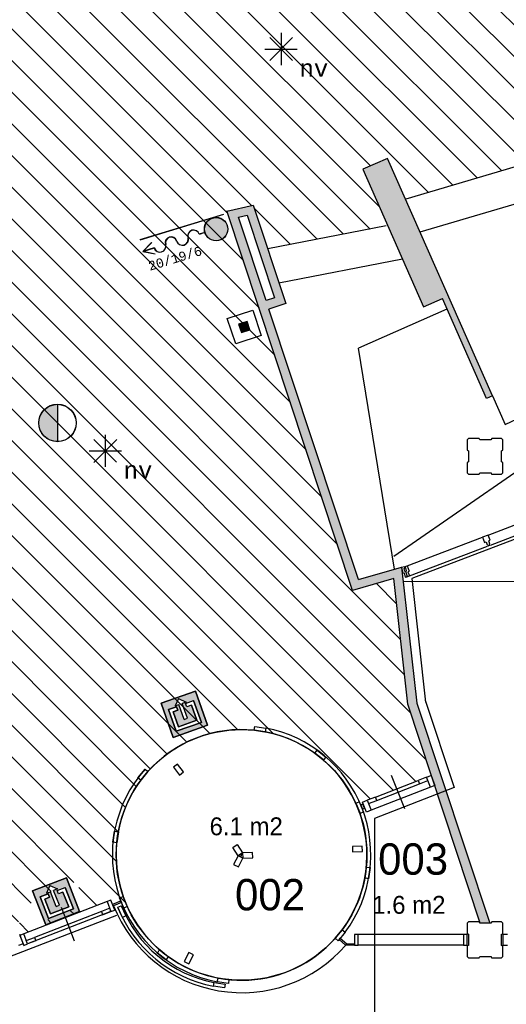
# Model space of a CAD drawing. Extents: x -1826 to 147704, y -44576 to 60962.
# Tile 20 of 75: x 119694 to 125127, y -27786 to -16788. Entities that reach past the tile are written whole.
import ezdxf
from ezdxf.enums import TextEntityAlignment as Align

# ---------------------------------------------------------------- set-up
doc = ezdxf.new("R2010")
doc.units = 0
doc.header["$MEASUREMENT"] = 0
doc.header["$PDMODE"] = 35
doc.header["$PDSIZE"] = -0.5
doc.layers.get('0').update_dxf_attribs({"linetype": 'CONTINUOUS'})
doc.layers.get('DEFPOINTS').update_dxf_attribs({"linetype": 'CONTINUOUS'})
for name, color, linetype in [('-05$RESERVE', 252, 'CONTINUOUS'), ('AA$1A---_ARCEER', 252, 'CONTINUOUS'), ('AL00---_BRANDBEVEILIGING', 252, 'CONTINUOUS'), ('AL22----_BINNENWAND', 252, 'CONTINUOUS'), ('AL31----_BUITENKOZIJN', 252, 'CONTINUOUS'), ('AM$1A---_MAATVOERING', 252, 'CONTINUOUS'), ('Betonpalen', 252, 'CONTINUOUS'), ('Brandweer', 252, 'CONTINUOUS'), ('LAYER01', 252, 'CONTINUOUS'), ('M2', 252, 'CONTINUOUS'), ('OMPARTIMENTERING', 252, 'CONTINUOUS')]:
    doc.layers.add(name, color=color, linetype=linetype)
doc.styles.add('B-01', font='b-gbp')
doc.styles.add('MONOTXT', font='MONOTXT')
doc.dimstyles.new('BBA_STAND', dxfattribs={"dimtxt": 175, "dimasz": 1, "dimexe": 1, "dimexo": 0.001, "dimgap": 75, "dimtad": 1, "dimdec": 0, "dimzin": 0, "dimdsep": 46, "dimtxsty": 'B-01', "dimblk": 'NONE', "dimblk1": 'PIJL1', "dimblk2": 'NONE', "dimcen": 1, "dimse1": 1, "dimse2": 1, "dimclrd": 256, "dimclre": 256, "dimclrt": 256, "dimadec": 4, "dimazin": 0, "dimtfac": 1, "dimtdec": 0, "dimtmove": 0, "dimatfit": 2, "dimldrblk": 'PIJL1', "dimfxl": 1, "dimtfillclr": 256, "dimtolj": 1, "dimtzin": 0, "dimarcsym": 0})

# ---------------------------------------------------------------- blocks, each defined once
blk = doc.blocks.new('*D101')
at = {"layer": 'AM$1A---_MAATVOERING', "lineweight": -2, "transparency": 16777216}
blk.add_line((123872, -22779), (130704, -18051), dxfattribs=at)
at = {"layer": 'DEFPOINTS', "color": 0, "transparency": 16777216}
for p in [(130704, -18051), (130790, -18175), (123957, -22903)]:
    blk.add_point(p, dxfattribs=at)
at = {"layer": 'AM$1A---_MAATVOERING', "transparency": 16777216, "insert": (127196, -20281), "char_height": 175, "attachment_point": 5, "rotation": 34.68, "style": 'B-01'}
blk.add_mtext('\\A1;8309', dxfattribs=at)
blk = doc.blocks.new('_None')
blk = doc.blocks.new('PIJL1')
at = {"color": 1, "linetype": 'ByBlock'}
blk.add_line((0, 83), (0, -83), dxfattribs=at)
blk.add_solid([(-100, 17), (-100, -17), (0, 0)], dxfattribs=at)
blk = doc.blocks.new('*D102')
at = {"layer": 'AM$1A---_MAATVOERING', "lineweight": -2, "transparency": 16777216}
blk.add_line((129330, -23056), (123971, -23066), dxfattribs=at)
at = {"layer": 'DEFPOINTS', "color": 0, "transparency": 16777216}
for p in [(123971, -23028), (123971, -23066), (129330, -23018)]:
    blk.add_point(p, dxfattribs=at)
at = {"layer": 'AM$1A---_MAATVOERING', "transparency": 16777216, "insert": (126651, -22898), "char_height": 175, "attachment_point": 5, "rotation": 0.1056, "style": 'B-01'}
blk.add_mtext('\\A1;5359', dxfattribs=at)

msp = doc.modelspace()

# ---------------------------------------------------------------- hatches: boundary and pattern name
at = {"layer": 'AA$1A---_ARCEER'}
msp.add_hatch(color=256, dxfattribs=at).paths.add_polyline_path([(124202.2, -19995.6), (124412.7, -19902.9), (124904.4, -21019.4), (124973.3, -20989.1), (123799.6, -18337.2), (123525, -18458.1)])
h = msp.add_hatch(color=256, dxfattribs=at)
h.paths.add_polyline_path([(123410.2, -23161.2), (123870.5, -23030), (124027.9, -24434.3), (124836.9, -26879.7), (124942.2, -26879.7), (124126.9, -24420.2), (123956.7, -22901.4), (123475.2, -23038.7), (122476.3, -20019), (122664.7, -19956.4), (122301.7, -18859.1), (122008, -18924.2)])
h.paths.add_polyline_path([(122444.6, -19924.2), (122139.6, -19002.7), (122136.6, -18993.7), (122232.6, -18969.2), (122538.6, -19892.7)], flags=16)
at = {"layer": 'AL00---_BRANDBEVEILIGING'}
msp.add_hatch(color=256, dxfattribs=at).paths.add_polyline_path([(122170, -20284.3), (122265, -20252.9), (122233.6, -20157.9), (122138.6, -20189.3)])
at = {"layer": 'Brandweer'}
for points in [[(121849.4, -19003.5, -1), (121924.7, -19251.3, -1)], [(120115.4, -21500.8), (120115.4, -21084.4, 1)]]:
    msp.add_hatch(color=256, dxfattribs=at).paths.add_polyline_path(points)
h = msp.add_hatch(color=256, dxfattribs=at)
h.paths.add_polyline_path([(121272.2, -24423.8), (121408.7, -24806.6), (121791.5, -24670), (121655, -24287.3)])
h.paths.add_polyline_path([(121355.1, -24494.9), (121444.4, -24463.1), (121458.1, -24501.3), (121407, -24519.5), (121466.2, -24685.4), (121670.4, -24612.6), (121611.2, -24446.7), (121560.2, -24464.9), (121546.5, -24426.6), (121635.8, -24394.8), (121722.3, -24637.2), (121441.6, -24737.3)], flags=16)
h.paths.add_polyline_path([(121428.4, -24454.4), (121467.8, -24371.3), (121550.9, -24410.7), (121507.5, -24426.2), (121566.7, -24592), (121530.9, -24604.8), (121471.8, -24438.9)], flags=16)
h = msp.add_hatch(color=256, dxfattribs=at)
h.paths.add_polyline_path([(119837.7, -26518.4), (119984, -26897.6), (120363.2, -26751.3), (120216.9, -26372.1)])
h.paths.add_polyline_path([(119922.4, -26587.4), (120010.9, -26553.3), (120025.5, -26591.2), (119974.9, -26610.7), (120038.3, -26775), (120240.6, -26697), (120177.2, -26532.7), (120126.6, -26552.2), (120112, -26514.2), (120200.4, -26480.1), (120293.1, -26720.2), (120015, -26827.5)], flags=16)
h.paths.add_polyline_path([(119994.6, -26545), (120031.9, -26460.9), (120115.9, -26498.2), (120073, -26514.8), (120136.4, -26679.1), (120101, -26692.7), (120037.6, -26528.4)], flags=16)
at = {"layer": 'OMPARTIMENTERING'}
h = msp.add_hatch(dxfattribs=at)
h.set_pattern_fill('ANSI31', color=256, scale=2000, angle=-90, style=0)
h.set_pattern_definition([(315, (85188.27, 172733.54), (176.7767, 176.7767), [])])
h.paths.add_polyline_path([(117433.2, -10475.5), (117140.8, -10543.4, -0.0302398), (117379.2, -11937), (117329.2, -11942.5), (117342.2, -12061.5), (117391.8, -12057, -0.0302157), (117445.9, -13468.6), (117745.5, -13475.4, -0.0898221), (116890.2, -17666), (115915.2, -17276, 0.0063665), (116015.4, -17015.9), (114290.8, -16325.9), (114290.8, -16466), (114290, -16466), (114290, -16939), (114337.8, -16845.6), (114387.3, -16942.3), (114290, -16942.3), (114289.9, -17802.3), (114337.8, -17708.7), (114387.3, -17805.5), (114289.9, -17805.5), (114289.8, -18717), (114337.8, -18623.3), (114387.3, -18720.1), (114289.8, -18720.1), (114289.8, -19555.4), (114337.8, -19461.5), (114387.3, -19558.2), (114289.8, -19558.2), (114289.7, -20818.6), (114503.5, -20818.6), (114503.5, -21118.6), (114289.7, -21118.6), (114289.6, -21200.5), (114997.2, -21200.5), (116505.2, -21200.5), (116565.2, -21200.5), (117524.4, -21200.5), (117584.2, -21200.5), (117679.1, -21268.9), (117679.6, -21268.7), (117698.4, -21325.5), (117984.5, -22189.7), (118003.2, -22246.4), (118279.3, -23080.4), (118279.6, -23080.3), (118298.4, -23137.1), (118298.4, -23137.1), (118595.8, -24036.2), (118614.6, -24093), (118884.9, -24910), (118884.7, -24910.1), (118903.5, -24966.8), (118903.6, -24966.8), (118903.5, -24966.4), (118903.4, -24966.5), (118903.4, -24966.5), (118903.5, -24966.4), (118903.6, -24966.8), (118903.5, -24966.8), (119201.3, -25865.4), (119220.1, -25922.1), (119503.3, -26777), (119524.2, -26840), (119532.9, -26866), (119690.3, -26866), (119690.3, -27001.1), (119696.2, -27016.5), (119738.2, -27000.5), (120204.1, -26819.2), (120185.3, -26771.3), (119909.1, -26878.7), (119807.6, -26617.8), (120329.5, -26414.8), (120431, -26675.7), (120185.3, -26771.3), (120204.1, -26819.2), (120670.2, -26638), (120712.2, -26621.5), (120730.1, -26668.1), (120734.2, -26666.5), (120741.2, -26685), (120816.5, -26655.8, 0.0041409), (120824.8, -26677.4), (120842.9, -26717.9), (120895.2, -26694.5), (120894.6, -26693, -0.1310523), (120777.7, -25980.9), (120735.2, -25977), (120753.2, -25852.5), (120794.9, -25860.4, -0.1142275), (121048, -25281.8), (121014.2, -25256.5), (121093.2, -25159), (121125, -25187.3, -0.0146712), (121181.4, -25127.5, -0.1314074), (121807.6, -24765.7, -0.0657597), (122171.2, -24717.7, -0.0253998), (122313.2, -24724.9), (122318.2, -24682.5), (122442.3, -24700.5), (122434.2, -24742.6, -0.1092084), (122989.4, -24981.6), (123014.2, -24947), (123113.2, -25025), (123085.3, -25057.3, -0.1312556), (123492.4, -25654.4), (123533.7, -25640.3), (123502.2, -25558), (123531, -25547.3), (123567.2, -25639.5), (123618.2, -25619.5), (123589.5, -25544.8), (123589.2, -25545), (123575.2, -25507.5), (123668.2, -25471.5), (124143.2, -25286.5), (124236.2, -25250), (124290.9, -25228.9), (124028.5, -24435.5), (123871.1, -23031.2), (123410.8, -23162.5), (122008.6, -18925.4), (122302.2, -18860.4), (122463.8, -19348.7), (123802.7, -19088.4), (123525.6, -18459.4), (123800.2, -18338.5), (124001.6, -18793.5), (125755.7, -18276.8), (125222.3, -17549.9), (125464.2, -17372.5), (125758.5, -17773.5), (127393, -16870.9), (126711.4, -16273.6), (126909.2, -16048), (127283.3, -16375.8), (127748.1, -15966), (119790.2, -15966), (119790.2, -7566), (128261.2, -7566), (128075.6, -7129.7), (128332.5, -7020.5), (128551.7, -7535.9), (128290.2, -7647.1), (128290.2, -7794.6), (128667.7, -7794.6), (129208.1, -7648.2), (129208.1, -7648.2), (129266, -7632.5), (129972.8, -7441.4), (129972.8, -7417), (129672.8, -7417), (129672.8, -7117), (129936.4, -7117), (129431.8, -5943.8), (129070.7, -6142.2, -0.1262722), (129143.9, -6123.4, -1), (129143.9, -6427.4, -0.7757696), (129070.7, -6142.2), (128560.3, -6422.7), (128702.8, -6684.3), (128439.3, -6827.7), (128297.4, -6567.1), (128212.4, -6613.8), (128111.4, -6429.8), (128957.7, -5964.7), (127376.1, -4613.5), (127009.2, -4953), (126805.4, -4732.7), (127474.9, -4113.5), (125789.6, -3275.5), (125516.2, -3694), (125265, -3529.9), (125764.6, -2765.3), (123926, -2360.7), (123762.2, -2833), (123478.7, -2734.7), (123778.2, -1871.3), (121895.8, -1924.6), (121851.2, -2422.5), (121552.4, -2395.8), (121633.5, -1486.2), (119820.6, -1994.1), (119898.2, -2488), (119601.8, -2534.5), (119460.5, -1635.4), (117017.7, -2914.3), (117191.5, -3440.2), (116930.8, -3588), (116395.9, -1970.5), (116775, -1845.2), (115203.4, 2901.4), (114824.1, 2775.8), (114569.6, 3544.1), (114570.3, 3544.4), (114551.5, 3601), (114428.5, 3971.3), (114475.8, 3987), (114570.6, 4018.5), (114201.1, 5134), (114148.3, 5134), (114143.3, 5149), (114032.8, 5149), (114024.8, 5134), (113890.8, 5134), (113890.8, 5234), (112890.7, 5234), (112890.7, 5334), (109490.7, 5334), (109490.7, 5234), (108690.7, 5234), (108690.7, 4484), (108710.7, 4484), (108710.7, 4404), (108690.7, 4404), (108690.7, 2674), (108710.7, 2674), (108710.7, 2594), (108690.7, 2594), (108690.7, 864), (108710.7, 864), (108710.7, 784), (108690.7, 784), (108690.7, 119), (108756.8, 119), (108764.8, 134), (108890.8, 134), (108890.8, 2), (108875.8, -3), (108875.8, -128), (108890.8, -136), (108890.8, -266), (108762.8, -266), (108757.8, -251), (108690.7, -251), (108690.7, -915.6), (108710.7, -915.6), (108710.7, -995.6), (108690.7, -995.6), (108690.7, -2725.7), (108710.7, -2725.7), (108710.7, -2805.7), (108690.7, -2805.7), (108690.7, -4535.9), (108710.7, -4535.9), (108710.7, -4615.9), (108690.7, -4615.9), (108690.7, -5281), (108756.8, -5281), (108764.8, -5266), (108890.8, -5266), (108890.8, -5415.5), (112413.3, -5415.5), (112413.3, -5515.5), (113540.7, -5515.5, 0.0064435), (113339.9, -5317.2), (114054, -4574.7), (113975.5, -4574.7), (113975.5, -4174.7), (114175.5, -4174.7), (114175.5, -4574.7), (114081.7, -4574.7, -0.0786122), (116340.2, -7568.6, -0.1239668), (116474.8, -7828.9, -0.0588435)])

# ---------------------------------------------------------------- linework, layer by layer
at = {"layer": '-05$RESERVE'}
for p, q in [((121272.2, -24423.8, 2600), (121655, -24287.3, 2600)), ((121272.2, -24423.8, 2600), (121655, -24287.3, 2600)), ((121655, -24287.3, 2600), (121272.2, -24423.8, 2600)), ((121791.5, -24670, 2600), (121655, -24287.3, 2600)), ((121467.8, -24371.3, 2600), (121428.4, -24454.4, 2600)), ((121467.8, -24371.3, 2600), (121550.9, -24410.7, 2600)), ((121550.9, -24410.7, 2600), (121507.5, -24426.2, 2600)), ((121546.5, -24426.6, 2600), (121635.8, -24394.8, 2600)), ((121722.3, -24637.2, 2600), (121635.8, -24394.8, 2600)), ((121272.2, -24423.8, 2600), (121408.7, -24806.6, 2600)), ((121444.4, -24463.1, 2600), (121355.1, -24494.9, 2600)), ((121355.1, -24494.9, 2600), (121441.6, -24737.3, 2600)), ((121407, -24519.5, 2600), (121458.1, -24501.3, 2600)), ((121466.2, -24685.4, 2600), (121407, -24519.5, 2600)), ((121428.4, -24454.4, 2600), (121471.8, -24438.9, 2600)), ((121458.1, -24501.3, 2600), (121444.4, -24463.1, 2600)), ((121530.9, -24604.8, 2600), (121471.8, -24438.9, 2600)), ((121566.7, -24592, 2600), (121507.5, -24426.2, 2600)), ((121560.2, -24464.9, 2600), (121546.5, -24426.6, 2600)), ((121611.2, -24446.7, 2600), (121560.2, -24464.9, 2600)), ((121594.8, -24501.5, 2600), (121594.8, -24501.5, 2600)), ((121611.2, -24446.7, 2600), (121670.4, -24612.6, 2600)), ((121670.4, -24612.6, 2600), (121466.2, -24685.4, 2600)), ((121530.9, -24604.8, 2600), (121566.7, -24592, 2600)), ((121408.7, -24806.6, 2600), (121791.5, -24670, 2600)), ((121441.6, -24737.3, 2600), (121722.3, -24637.2, 2600)), ((119837.7, -26518.4, 2600), (120216.9, -26372.1, 2600)), ((119837.7, -26518.4, 2600), (120216.9, -26372.1, 2600)), ((120216.9, -26372.1, 2600), (119837.7, -26518.4, 2600)), ((120363.2, -26751.3, 2600), (120216.9, -26372.1, 2600)), ((120031.9, -26460.9, 2600), (119994.6, -26545, 2600)), ((120031.9, -26460.9, 2600), (120115.9, -26498.2, 2600)), ((120115.9, -26498.2, 2600), (120073, -26514.8, 2600)), ((120112, -26514.2, 2600), (120200.4, -26480.1, 2600)), ((120293.1, -26720.2, 2600), (120200.4, -26480.1, 2600)), ((119837.7, -26518.4, 2600), (119984, -26897.6, 2600)), ((120010.9, -26553.3, 2600), (119922.4, -26587.4, 2600)), ((119922.4, -26587.4, 2600), (120015, -26827.5, 2600)), ((119974.9, -26610.7, 2600), (120025.5, -26591.2, 2600)), ((120038.3, -26775, 2600), (119974.9, -26610.7, 2600)), ((119994.6, -26545, 2600), (120037.6, -26528.4, 2600)), ((120025.5, -26591.2, 2600), (120010.9, -26553.3, 2600)), ((120101, -26692.7, 2600), (120037.6, -26528.4, 2600)), ((120136.4, -26679.1, 2600), (120073, -26514.8, 2600)), ((120126.6, -26552.2, 2600), (120112, -26514.2, 2600)), ((120177.2, -26532.7, 2600), (120126.6, -26552.2, 2600)), ((120162.1, -26587.8, 2600), (120162.1, -26587.8, 2600)), ((120177.2, -26532.7, 2600), (120240.6, -26697, 2600)), ((120015, -26827.5, 2600), (120293.1, -26720.2, 2600)), ((120240.6, -26697, 2600), (120038.3, -26775, 2600)), ((120101, -26692.7, 2600), (120136.4, -26679.1, 2600)), ((119984, -26897.6, 2600), (120363.2, -26751.3, 2600))]:
    msp.add_line(p, q, dxfattribs=at)
at = {"layer": '-05$RESERVE', "elevation": 2600}
for points in [[(121655, -24287.3), (121791.5, -24670), (121408.7, -24806.6), (121272.2, -24423.8), (121655, -24287.3)], [(121546.5, -24426.6), (121635.8, -24394.8), (121722.3, -24637.2), (121441.6, -24737.3), (121355.1, -24494.9), (121444.4, -24463.1), (121458.1, -24501.3), (121407, -24519.5), (121466.2, -24685.4), (121670.4, -24612.6), (121611.2, -24446.7), (121560.2, -24464.9), (121546.5, -24426.6)], [(120216.9, -26372.1), (120363.2, -26751.3), (119984, -26897.6), (119837.7, -26518.4), (120216.9, -26372.1)], [(120112, -26514.2), (120200.4, -26480.1), (120293.1, -26720.2), (120015, -26827.5), (119922.4, -26587.4), (120010.9, -26553.3), (120025.5, -26591.2), (119974.9, -26610.7), (120038.3, -26775), (120240.6, -26697), (120177.2, -26532.7), (120126.6, -26552.2), (120112, -26514.2)]]:
    msp.add_lwpolyline(points, dxfattribs=at)
at = {"layer": 'AL00---_BRANDBEVEILIGING'}
msp.add_lwpolyline([(122106.5, -20410.5), (122012.3, -20125.8), (122297.1, -20031.6), (122391.3, -20316.4), (122106.5, -20410.6)], dxfattribs=at)
msp.add_lwpolyline([(122170, -20284.3), (122265, -20252.9), (122233.6, -20157.9), (122138.6, -20189.3)], close=True, dxfattribs=at)
at = {"layer": 'AL22----_BINNENWAND'}
for p, q in [((122182.9, -26094.6), (122159.4, -26141.1)), ((124942.8, -26881), (124837.5, -26881))]:
    msp.add_line(p, q, dxfattribs=at)
for points in [[(123800.2, -18338.5), (123525.6, -18459.4)], [(124973.9, -20990.3), (123800.2, -18338.5)], [(125755.7, -18276.8), (124005.7, -18792.3)], [(123525.6, -18459.4), (124202.8, -19996.8)], [(126007.3, -18619.7), (124163.4, -19162.8)], [(122008.6, -18925.4), (122302.2, -18860.4)], [(122302.2, -18860.4), (122665.3, -19957.7)], [(123410.8, -23162.5), (122008.4, -18924.9)], [(123784.2, -19092), (122463.9, -19348.7)], [(123968, -19463.7), (122589.2, -19731)], [(124202.8, -19996.8), (124413.3, -19904.1)], [(124905, -21020.7), (124413.3, -19904.1)], [(122665.3, -19957.7), (122476.9, -20020.2)], [(123475.8, -23039.9), (122476.9, -20020.2)], [(124464.6, -20020.6), (123475.2, -20455.9)], [(123879.9, -22924.7), (123475.2, -20455.9)], [(124973.9, -20990.3), (124905, -21020.7)], [(124973.9, -20990.3), (125114.8, -21310.5)], [(125114.8, -21310.5), (125652.5, -21055.9)], [(124925.2, -22544.5), (125765.2, -22223.5)], [(124951.2, -22656.5), (125822.2, -22323.5)], [(124022.2, -22889.5), (124862.2, -22568.5)], [(124046.2, -23002), (124918.2, -22669)], [(123475.8, -23039.9), (123957.3, -22902.7)], [(123957.3, -22902.7), (124127.5, -24421.5)], [(123990.2, -22901.5), (124022.2, -22889.5)], [(124025.2, -23010), (124023.2, -23001), (124020.2, -23001.5), (124004.2, -22949.5), (124014.2, -22946.5), (124004.2, -22913), (123994.2, -22916), (123990.2, -22901.5)], [(124022.2, -22889.5), (124044.2, -22948.5)], [(124044.2, -22948.5), (124028.2, -22954.5)], [(124028.2, -22954.5), (124046.2, -23002)], [(123871.1, -23031.2), (123410.8, -23162.5)], [(124028.5, -24435.5), (123871.1, -23031.2)], [(124020.2, -23001.5), (124023.2, -23001)], [(124023.2, -23001), (124025.2, -23010)], [(124046.2, -23002), (124025.2, -23010)], [(124837.5, -26881), (124028.5, -24435.5)], [(124127.5, -24421.5), (124942.8, -26881)]]:
    msp.add_lwpolyline(points, dxfattribs=at)
for points in [[(122445.2, -19925.5), (122140.2, -19004), (122137.2, -18995), (122233.2, -18970.5), (122539.2, -19894)], [(124947.2, -22603), (124925.2, -22544.5), (124862.2, -22568.5), (124885.2, -22627), (124901.2, -22621), (124913.2, -22654), (124918.2, -22652), (124924.2, -22666.5), (124945.2, -22659), (124939.2, -22644), (124944.2, -22642), (124931.2, -22609.5)], [(123998.2, -23016.5), (124020.2, -23011.5), (124017.2, -23002.5), (124020.2, -23001.5), (124004.2, -22949.5), (123995.2, -22952), (123985.2, -22918.5), (123995.2, -22916), (123990.2, -22901.5), (123958.2, -22908.5), (123971.2, -22970), (123987.2, -22966.5)]]:
    msp.add_lwpolyline(points, close=True, dxfattribs=at)
at = {"layer": 'AL31----_BUITENKOZIJN'}
for p, q in [((122313.2, -24725), (122318.2, -24682.5)), ((122434.2, -24743), (122313.2, -24725)), ((122318.2, -24682.5), (122442.2, -24700.5)), ((122318.2, -24682.5), (122318.2, -24682.5)), ((122442.2, -24701), (122434.2, -24743)), ((122442.2, -24700.5), (122442.2, -24701)), ((122989.2, -24982), (123014.2, -24947)), ((123014.2, -24947), (123113.2, -25025)), ((123085.2, -25057.5), (122989.2, -24982)), ((123113.2, -25025), (123085.2, -25057.5)), ((123113.2, -25025), (123113.2, -25025)), ((121014.2, -25256.5), (121093.2, -25159)), ((121093.2, -25159), (121125.2, -25187.5)), ((121093.2, -25159), (121093.2, -25159)), ((121456.8, -25103), (121409.7, -25139.4)), ((121409.7, -25139.4), (121477, -25226.4)), ((121524, -25190), (121456.8, -25103)), ((121048.2, -25282), (121014.2, -25256.5)), ((121125.2, -25187.5), (121048.2, -25282)), ((121477, -25226.4), (121524, -25190)), ((123668.2, -25471.5), (124143.2, -25286.5)), ((123920.2, -25416), (123847.2, -25229.5)), ((124236.2, -25250), (124143.2, -25286.5)), ((124143.2, -25286.5), (124158.2, -25323.5)), ((124158.2, -25323.5), (124251.2, -25287.5)), ((124236.2, -25250), (124288.2, -25230)), ((124280.2, -25362), (124236.2, -25250)), ((124251.2, -25287.5), (124236.2, -25250)), ((124288.2, -25230), (124331.2, -25342)), ((124280.2, -25362), (123618.2, -25619.5)), ((123682.2, -25508.5), (124158.2, -25323.5)), ((124331.2, -25342), (124280.2, -25362)), ((123523.2, -25527.5), (123575.2, -25507.5)), ((123668.2, -25471.5), (123575.2, -25507.5)), ((123575.2, -25507.5), (123618.2, -25619.5)), ((123575.2, -25507.5), (123589.2, -25545)), ((123589.2, -25545), (123682.2, -25508.5)), ((123682.2, -25508.5), (123668.2, -25471.5)), ((123993.2, -25602.5), (123920.2, -25416)), ((123447.2, -25541.5), (123486.2, -25523.5)), ((123492.2, -25654.5), (123447.2, -25541.5)), ((123486.2, -25523.5), (123533.2, -25640.5)), ((123525.2, -25549.5), (123502.2, -25558)), ((123502.2, -25558), (123520.2, -25605)), ((123520.2, -25605), (123543.2, -25596)), ((123567.2, -25639.5), (123523.2, -25527.5)), ((123543.2, -25596), (123525.2, -25549.5)), ((123618.2, -25619.5), (123567.2, -25639.5)), ((123533.2, -25640.5), (123492.2, -25654.5)), ((123533.2, -25640.5), (123533.2, -25640.5)), ((120735.2, -25977), (120753.2, -25852.5)), ((120753.2, -25852.5), (120795.2, -25860.5)), ((120753.2, -25852.5), (120753.2, -25852.5)), ((120795.2, -25860.5), (120778.2, -25981)), ((120778.2, -25981), (120735.2, -25977)), ((122072.9, -26035.1), (122122.9, -26002.6)), ((122132.9, -26127.6), (122072.9, -26035.1)), ((122122.9, -26002.6), (122182.9, -26094.6)), ((123518.2, -26019), (123408.2, -26024.5)), ((123408.2, -26024.5), (123411.2, -26084.5)), ((123521.2, -26078.5), (123518.2, -26019)), ((122132.9, -26127.6), (122082.9, -26225.1)), ((122182.9, -26094.6), (122132.9, -26127.6)), ((122132.9, -26127.6), (122182.9, -26094.6)), ((122185.9, -26154.6), (122132.9, -26127.6)), ((122185.9, -26154.6), (122132.9, -26127.6)), ((122135.9, -26252.6), (122185.9, -26154.6)), ((122292.9, -26089.1), (122182.9, -26094.6)), ((122182.9, -26094.6), (122185.9, -26154.6)), ((122182.9, -26094.6), (122185.9, -26154.6)), ((122185.9, -26154.6), (122295.9, -26149.1)), ((122295.9, -26149.1), (122292.9, -26089.1)), ((123411.2, -26084.5), (123521.2, -26078.5)), ((122082.9, -26225.1), (122135.9, -26252.6)), ((123547.2, -26375.5), (123565.2, -26254.5)), ((123565.2, -26254.5), (123607.2, -26259)), ((123607.2, -26259), (123590.2, -26383.5)), ((123589.2, -26383.5), (123547.2, -26375.5)), ((123590.2, -26383.5), (123589.2, -26383.5)), ((120856.2, -26712), (120809.2, -26595.5)), ((120809.2, -26595.5), (120810.2, -26595.5)), ((120810.2, -26595.5), (120850.2, -26581)), ((120850.2, -26581), (120895.2, -26694.5)), ((120670.2, -26638), (119738.2, -27000.5)), ((120233.2, -26893.5), (120160.2, -26707)), ((120699.2, -26712.5), (120606.2, -26748.5)), ((120712.2, -26621.5), (120670.2, -26638)), ((120670.2, -26638), (120713.2, -26749.5)), ((120713.2, -26749.5), (120699.2, -26712.5)), ((120755.2, -26733.5), (120712.2, -26621.5)), ((120734.2, -26666.5), (120823.2, -26632)), ((120741.2, -26685), (120734.2, -26666.5)), ((120830.2, -26650.5), (120741.2, -26685)), ((120840.2, -26816), (120788.2, -26701)), ((120788.2, -26701), (120789.2, -26701)), ((120789.2, -26701), (120828.2, -26685)), ((120823.2, -26632), (120830.2, -26650.5)), ((120828.2, -26685), (120878.2, -26796.5)), ((120895.2, -26694.5), (120856.2, -26712)), ((120856.2, -26712), (120856.2, -26712)), ((120712.2, -26750), (119781.2, -27112)), ((120606.2, -26748.5), (119860.2, -27038.5)), ((120606.2, -26748.5), (120620.2, -26786)), ((120620.2, -26786), (120713.2, -26749.5)), ((120713.2, -26749.5), (120755.2, -26733.5)), ((120878.2, -26796.5), (120840.2, -26816)), ((120306.2, -27080), (120233.2, -26893.5)), ((119690.2, -27002.5), (119718.2, -27072.5)), ((119738.2, -27000.5), (119696.2, -27016.5)), ((119696.2, -27016.5), (119739.2, -27128.5)), ((119781.2, -27112), (119738.2, -27000.5)), ((119767.2, -27075), (119860.2, -27038.5)), ((119860.2, -27038.5), (119874.2, -27076)), ((123217.2, -27048.5), (123294.2, -26953.5)), ((123249.2, -27077), (123217.2, -27048.5)), ((123329.2, -26979.5), (123249.2, -27077)), ((123260.2, -27064), (123273.2, -27049)), ((123273.2, -27049), (123346.2, -27110.5)), ((123294.2, -26953.5), (123329.2, -26979.5)), ((123473.2, -27005.5), (123433.2, -27005.5)), ((123433.2, -27005.5), (123433.2, -27125.5)), ((124650.2, -27005.5), (123465.2, -27005.5)), ((123473.2, -27125.5), (123473.2, -27005.5)), ((124690.2, -27005.5), (124650.2, -27005.5)), ((124650.2, -27005.5), (124650.2, -27125.5)), ((124690.2, -27125.5), (124690.2, -27005.5)), ((125140.2, -27006), (125090.2, -27006)), ((125090.2, -27006), (125090.2, -27126)), ((119732.2, -27110.5), (119681.2, -27130.5)), ((119739.2, -27128.5), (119781.2, -27112)), ((119781.2, -27112), (119767.2, -27075)), ((119874.2, -27076), (119781.2, -27112)), ((123249.2, -27077), (123249.2, -27077)), ((123333.2, -27125.5), (123260.2, -27064)), ((123346.2, -27110.5), (123333.2, -27125.5)), ((123433.2, -27125.5), (123333.2, -27125.5)), ((123346.2, -27110.5), (123433.2, -27110.5)), ((123433.2, -27125.5), (123473.2, -27125.5)), ((124650.2, -27125.5), (123473.2, -27125.5)), ((124650.2, -27125.5), (124690.2, -27125.5)), ((125090.2, -27126), (125140.2, -27126)), ((121229.2, -27211), (121257.2, -27178.5)), ((121328.2, -27289), (121229.2, -27211)), ((121229.2, -27211), (121229.2, -27211)), ((121257.2, -27178.5), (121353.2, -27254)), ((121353.2, -27254), (121328.2, -27289)), ((121581.2, -27208.5), (121531.2, -27306.5)), ((121634.2, -27235.5), (121581.2, -27208.5)), ((121584.2, -27333.5), (121634.2, -27235.5)), ((121328.2, -27289), (121328.2, -27289)), ((121531.2, -27306.5), (121584.2, -27333.5)), ((121900.2, -27535), (121908.2, -27493)), ((121908.2, -27493), (122029.2, -27510.5)), ((121858.2, -27584.5), (121866.2, -27542.5)), ((121982.2, -27603), (121858.2, -27584.5)), ((121858.2, -27584.5), (121858.2, -27584.5)), ((121866.2, -27542.5), (121987.2, -27560)), ((121900.2, -27535.5), (121900.2, -27535)), ((122025.2, -27553.5), (121900.2, -27535.5)), ((121987.2, -27560), (121982.2, -27603)), ((122029.2, -27510.5), (122025.2, -27553.5))]:
    msp.add_line(p, q, dxfattribs=at)
msp.add_lwpolyline([(122313.2, -24725, 0.2409207), (121125, -25187.3)], format="xyb", dxfattribs=at)
for centre, radius, start, end in [((122171.3, -26117.9), 1399.6, 323.3472, 79.17566), ((122171.2, -26118), 1443.3, 323.35127, 79.17813), ((122171.4, -26117.9), 1443, 138.35219, 259.16796), ((122171.2, -26118), 1400, 138.34452, 318.34422), ((122172.2, -26117.6), 1539.4, 201.62629, 319.03402), ((122129.3, -26166.8), 1443.6, 202.03731, 259.17264), ((122129.3, -26166.7), 1401, 201.6437, 259.16999)]:
    msp.add_arc(centre, radius, start, end, dxfattribs=at)
at = {"layer": 'AM$1A---_MAATVOERING'}
msp.add_circle((122171.2, -26117.9), 1400.2, dxfattribs=at)
at = {"layer": 'Betonpalen'}
for points in [[(124705.3, -21466), (124690.3, -21481), (124690.3, -21596), (124705.3, -21604), (124705.3, -21729), (124690.3, -21734), (124690.3, -21851), (124705.3, -21866), (124824.3, -21866), (124832.3, -21851), (124957.3, -21851), (124962.3, -21866), (125075.3, -21866), (125090.3, -21851), (125090.3, -21736), (125075.3, -21728), (125075.3, -21603), (125090.3, -21598), (125090.3, -21481), (125075.3, -21466), (124964.3, -21466), (124956.3, -21481), (124831.3, -21481), (124826.3, -21466), (124705.3, -21466)], [(124705.3, -26866), (124690.3, -26881), (124690.3, -26996), (124705.3, -27004), (124705.3, -27129), (124690.3, -27134), (124690.3, -27251), (124705.3, -27266), (124824.3, -27266), (124832.3, -27251), (124957.3, -27251), (124962.3, -27266), (125075.3, -27266), (125090.3, -27251), (125090.3, -27136), (125075.3, -27128), (125075.3, -27003), (125090.3, -26998), (125090.3, -26881), (125075.3, -26866), (124964.3, -26866), (124956.3, -26881), (124831.3, -26881), (124826.3, -26866), (124705.3, -26866)]]:
    msp.add_lwpolyline(points, dxfattribs=at)
at = {"layer": 'Brandweer'}
for p, q in [((122613, -16936.1, 2600), (122613, -17296, 2600)), ((122485.8, -16988.8, 2600), (122740.2, -17243.3, 2600)), ((122485.8, -17244.5, 2600), (122741.5, -16988.8, 2600)), ((122432.2, -17116.9, 2600), (122793.8, -17116.9, 2600)), ((121970.1, -18963.4), (121033.8, -19247.9)), ((121970.6, -18965), (121034.3, -19249.5)), ((121761.5, -19165.5), (121698.7, -19184.6)), ((121762, -19167.2), (121699.2, -19186.2)), ((121069.8, -19376.6), (121167.2, -19277.6)), ((121073.2, -19375.6), (121168.4, -19278.8)), ((121196.6, -19337.2), (121074.5, -19374.3)), ((121197.1, -19338.8), (121075, -19375.9)), ((121069.8, -19376.6), (121205.8, -19404.7)), ((121073.2, -19375.6), (121206.2, -19403.1)), ((120115.4, -21083.1), (120115.4, -21502.1)), ((120649.2, -21425, 2600), (120649.2, -21784.8, 2600)), ((120521.9, -21477.7, 2600), (120776.4, -21732.1, 2600)), ((120521.9, -21733.4, 2600), (120777.7, -21477.7, 2600)), ((120468.3, -21605.8, 2600), (120830, -21605.8, 2600))]:
    msp.add_line(p, q, dxfattribs=at)
for centre, radius in [((121887, -19127.4), 131.2), ((121887, -19127.4), 129.5), ((120115.4, -21292.6), 209.5), ((120115.4, -21292.6), 208.2)]:
    msp.add_circle(centre, radius, dxfattribs=at)
for centre, radius, start, end in [((121384.9, -19280), 65.6, 16.90488, 196.90488), ((121384.9, -19280), 63.9, 16.90488, 196.90488), ((121510.4, -19241.8), 67.3, 196.90488, 16.90488), ((121510.4, -19241.8), 65.6, 196.90488, 16.90488), ((121636, -19203.7), 65.6, 16.90488, 196.90488), ((121636, -19203.7), 63.9, 16.90488, 196.90488), ((121259.4, -19318.1), 67.3, 196.90488, 16.90488), ((121259.4, -19318.1), 65.6, 196.90488, 16.90488)]:
    msp.add_arc(centre, radius, start, end, dxfattribs=at)
at = {"layer": 'OMPARTIMENTERING', "ltscale": 800}
msp.add_line((119517.6, -27279), (120777, -26789.1), dxfattribs=at)
for points in [[(125841.5, -22354.8), (124072.3, -23030.9), (124226.9, -24410.3)], [(124222.4, -24390), (124545.9, -25365.9), (123654.4, -25712.7), (123654.4, -28279.5)]]:
    msp.add_lwpolyline(points, dxfattribs=at)

# ---------------------------------------------------------------- texts
at = {"layer": 'Brandweer', "style": 'MONOTXT'}
for p in [(122978.6, -17332.4, 2600), (121014.7, -21821.3, 2600)]:
    msp.add_text('nv', height=185.94, rotation=360, dxfattribs=at).set_placement(p, align=Align.MIDDLE)
msp.add_text('20/19/6', height=102.04, rotation=16.90488, dxfattribs=at).set_placement((121132.3, -19544.9), align=Align.MIDDLE_LEFT)
at = {"layer": 'LAYER01', "style": 'B-01'}
for s, p in [('003', (123696.2, -26339)), ('002', (122098.2, -26737))]:
    msp.add_text(s, height=350, rotation=0, dxfattribs=at).set_placement(p)
at = {"layer": 'M2', "char_height": 200, "width": 1805, "attachment_point": 1, "rotation": 360, "style": 'B-01'}
for s, insert in [('6.1 m2', (121814.3, -25698.5)), ('1.6 m2', (123630.3, -26575.5))]:
    msp.add_mtext(s, dxfattribs=dict(at, insert=insert))

# ---------------------------------------------------------------- dimensions: what is measured, and where the dimension line sits
at = {"layer": 'AM$1A---_MAATVOERING'}
for p1, p2, distance, picture, middle in [((123957.3, -22902.7), (130790.2, -18174.9), 150.7, '*D101', (127195.5, -20281.3)), ((129330.2, -23018.5), (123971.4, -23028.3), 37.3, '*D102', (126650.5, -22898.2))]:
    dim = msp.add_aligned_dim(p1=p1, p2=p2, distance=distance, dimstyle='BBA_STAND', dxfattribs=at)
    dim.commit()
    dim.dimension.update_dxf_attribs({"geometry": picture, "text_midpoint": middle})

doc.saveas('drawing.dxf')
